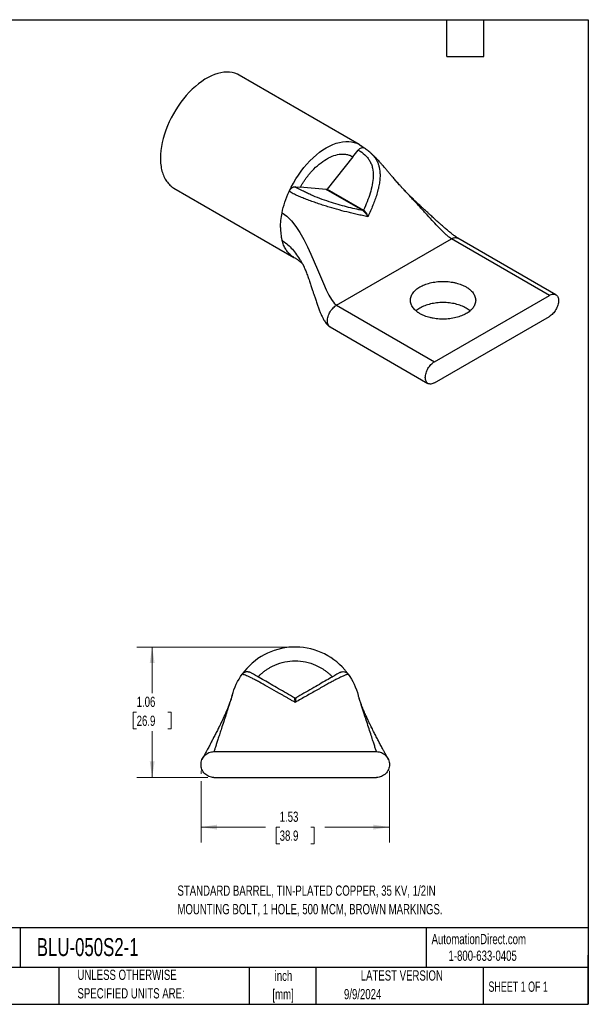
# Model space of a CAD drawing. Header units: inches. Extents: x 0.2 to 10.8, y 0.2 to 8.2.
# Tile 2 of 2: x 6.1 to 10.8, y 0.2 to 8.2. Entities that reach past the tile are written whole.
import ezdxf

# ---------------------------------------------------------------- set-up
doc = ezdxf.new("R2010")
doc.units = ezdxf.units.IN
doc.header["$MEASUREMENT"] = 0
doc.layers.add('TEXT', color=140, linetype='Continuous', lineweight=25)
doc.styles.add('SLDTEXTSTYLE0', font='TXT', dxfattribs={"width": 0.7})
doc.styles.add('SLDTEXTSTYLE1', font='TXT', dxfattribs={"width": 0.65})
doc.dimstyles.new('SLDDIMSTYLE0', dxfattribs={"dimtxt": 0.084961, "dimasz": 0.13, "dimexe": 0, "dimexo": 0.0625, "dimgap": 0.02124, "dimtad": 0, "dimtih": 1, "dimtoh": 1, "dimrnd": 1e-09, "dimzin": 12, "dimdsep": 46, "dimtxsty": 'SLDTEXTSTYLE0', "dimsah": 1, "dimcen": 0.09, "dimadec": 0, "dimazin": 3, "dimtfac": 1, "dimtofl": 0, "dimtmove": 0, "dimatfit": 3, "dimfxl": 0, "dimfrac": 2, "dimtolj": 1, "dimtzin": 12, "dimarcsym": 0})

# ---------------------------------------------------------------- blocks, each defined once
blk = doc.blocks.new('_D_5')
at = {"color": 7, "linetype": 'Continuous', "lineweight": 0}
for p, q in [((8.318, 3.1531), (7.0808, 3.1531)), ((7.2058, 3.1531), (7.2058, 2.7771)), ((7.0796, 2.6231), (7.051, 2.6231)), ((7.051, 2.6231), (7.051, 2.488)), ((7.332, 2.6231), (7.3606, 2.6231)), ((7.3606, 2.6231), (7.3606, 2.488)), ((7.051, 2.488), (7.0796, 2.488)), ((7.3606, 2.488), (7.332, 2.488)), ((7.2058, 2.0931), (7.2058, 2.469)), ((7.6575, 2.0931), (7.0808, 2.0931))]:
    blk.add_line(p, q, dxfattribs=at)
at = {"color": 7, "linetype": 'Continuous', "lineweight": 18}
for points in [[(7.2058, 3.1531), (7.1858, 3.0231), (7.2258, 3.0231)], [(7.2058, 2.0931), (7.2258, 2.2231), (7.1858, 2.2231)]]:
    blk.add_solid(points, dxfattribs=at)
at = {"color": 7, "linetype": 'Continuous', "lineweight": 18, "char_height": 0.08333, "attachment_point": 1, "style": 'SLDTEXTSTYLE0'}
for s, insert in [('1.06', (7.0796, 2.7495)), ('26.9', (7.0796, 2.5955))]:
    blk.add_mtext(s, dxfattribs=dict(at, insert=insert))
blk = doc.blocks.new('_D_6')
at = {"color": 7, "linetype": 'Continuous', "lineweight": 0}
for p, q in [((7.6025, 2.1481), (7.6025, 2.1231)), ((9.1335, 2.1481), (9.1335, 1.5646)), ((7.6025, 2.0631), (7.6025, 1.5646)), ((7.6025, 1.6896), (8.1267, 1.6896)), ((8.2418, 1.6896), (8.2133, 1.6896)), ((8.2133, 1.6896), (8.2133, 1.5546)), ((8.4943, 1.6896), (8.5228, 1.6896)), ((8.5228, 1.6896), (8.5228, 1.5546)), ((9.1335, 1.6896), (8.6094, 1.6896)), ((8.2133, 1.5546), (8.2418, 1.5546)), ((8.5228, 1.5546), (8.4943, 1.5546))]:
    blk.add_line(p, q, dxfattribs=at)
at = {"color": 7, "linetype": 'Continuous', "lineweight": 18}
for points in [[(7.6025, 1.6896), (7.7325, 1.6696), (7.7325, 1.7096)], [(9.1335, 1.6896), (9.0035, 1.7096), (9.0035, 1.6696)]]:
    blk.add_solid(points, dxfattribs=at)
at = {"color": 7, "linetype": 'Continuous', "lineweight": 18, "char_height": 0.08333, "attachment_point": 1, "style": 'SLDTEXTSTYLE0'}
for s, insert in [('1.53', (8.2418, 1.816)), ('38.9', (8.2418, 1.662))]:
    blk.add_mtext(s, dxfattribs=dict(at, insert=insert))

msp = doc.modelspace()

# ---------------------------------------------------------------- linework, layer by layer
for p, q in [((8.8881, 7.2366), (7.9123, 7.7999)), ((8.8368, 7.1356), (8.6267, 6.8743)), ((8.8368, 7.1356), (8.881, 7.1907)), ((8.9807, 7.1676), (8.9827, 7.1658)), ((7.3824, 6.8819), (8.3582, 6.3186)), ((8.3653, 6.8929), (8.4095, 6.889)), ((8.6196, 6.8702), (8.4095, 6.889)), ((8.9166, 6.6987), (8.6196, 6.8702)), ((8.6267, 6.8743), (8.9237, 6.7028)), ((8.7041, 5.9303), (9.6382, 6.4696)), ((10.4337, 6.0103), (9.6382, 6.4696)), ((10.4862, 6.0155), (9.6907, 6.4748)), ((9.4996, 5.4711), (10.4337, 6.0103)), ((8.7041, 5.9303), (9.4996, 5.4711)), ((9.7892, 5.8844), (9.757, 5.907)), ((9.4996, 5.2996), (10.4337, 5.8389)), ((8.6516, 5.7537), (9.4471, 5.2944)), ((8.7963, 2.9315), (8.7929, 2.9388)), ((7.7075, 2.3031), (9.0285, 2.3031)), ((7.7075, 2.0931), (9.0285, 2.0931))]:
    msp.add_line(p, q)
at = {"flags": 128}
for points in [[(7.9123, 7.7999), (7.8981, 7.8073), (7.8781, 7.8151), (7.8569, 7.8207), (7.8347, 7.8239), (7.8116, 7.8247), (7.7877, 7.8232), (7.7632, 7.8194), (7.738, 7.8132), (7.7124, 7.8047), (7.6865, 7.7939), (7.6604, 7.781), (7.6343, 7.7659), (7.6082, 7.7487), (7.5823, 7.7295), (7.5567, 7.7085), (7.5315, 7.6856), (7.507, 7.6611), (7.4831, 7.635), (7.46, 7.6075), (7.4378, 7.5787), (7.4166, 7.5487), (7.3966, 7.5178), (7.3778, 7.4859), (7.3603, 7.4534), (7.3442, 7.4203), (7.3295, 7.3868), (7.3165, 7.3531), (7.305, 7.3193), (7.2952, 7.2856), (7.2871, 7.2522), (7.2808, 7.2193), (7.2762, 7.1869), (7.2735, 7.1553), (7.2726, 7.1246)], [(8.3189, 6.8546), (8.3355, 6.889), (8.3536, 6.9227), (8.3732, 6.9557), (8.394, 6.9878), (8.4161, 7.0187), (8.4392, 7.0484), (8.4633, 7.0767), (8.4882, 7.1034), (8.5138, 7.1284), (8.54, 7.1516), (8.5666, 7.1728), (8.5936, 7.1919), (8.6206, 7.2089), (8.6477, 7.2236), (8.6747, 7.236), (8.7014, 7.246), (8.7277, 7.2535), (8.7534, 7.2586), (8.7785, 7.2611), (8.8027, 7.2611), (8.8261, 7.2586), (8.8483, 7.2535), (8.8694, 7.246), (8.8892, 7.236), (8.9075, 7.2236)]]:
    msp.add_lwpolyline(points, dxfattribs=at)
for centre, radius, start, end in [((8.9161, 6.7078), 0.00913, 273.42954, 326.56509), ((8.368, 2.6231), 0.53, 40.64046, 144.27593), ((8.368, 2.7476), 0.01, 240, 300)]:
    msp.add_arc(centre, radius, start, end)
for points, knots in [([(8.881, 7.1907), (8.8849, 7.1949), (8.8928, 7.2035), (8.9061, 7.2104), (8.9163, 7.2123), (8.9204, 7.2098), (8.9213, 7.2092)], [0, 0, 0, 0, 0.286933, 0.59416, 0.901387, 1, 1, 1, 1]), ([(8.9272, 7.2061), (8.9257, 7.2077), (8.9225, 7.2109), (8.9176, 7.2153), (8.9126, 7.2196), (8.9092, 7.2223), (8.9075, 7.2236)], [0, 0, 0, 0, 0.253041, 0.50398, 0.75293, 1, 1, 1, 1]), ([(8.9807, 7.1676), (8.9719, 7.1751), (8.9539, 7.1906), (8.9327, 7.2033), (8.9217, 7.2098)], [0, 0, 0, 0, 0.483464, 1, 1, 1, 1]), ([(7.2726, 7.1246), (7.2732, 7.106), (7.2744, 7.069), (7.2844, 7.019), (7.3001, 6.9744), (7.3218, 6.9359), (7.3495, 6.9052), (7.3701, 6.8873), (7.3824, 6.8819), (7.3824, 6.8819)], [0, 0, 0, 0, 0.166649, 0.333299, 0.499948, 0.666598, 0.833247, 0.999897, 1, 1, 1, 1]), ([(8.4095, 6.889), (8.4117, 6.8927), (8.4159, 6.9003), (8.4225, 6.9114), (8.4293, 6.9223), (8.4362, 6.9331), (8.4433, 6.9437), (8.4505, 6.9541), (8.4579, 6.9643), (8.4655, 6.9744), (8.4732, 6.9843), (8.4811, 6.994), (8.4891, 7.0036), (8.4973, 7.0129), (8.5212, 7.0392), (8.5627, 7.0786), (8.6232, 7.1204), (8.6836, 7.1484), (8.7276, 7.1574), (8.7561, 7.1585), (8.7709, 7.1578), (8.7852, 7.1559), (8.799, 7.1527), (8.8122, 7.1483), (8.8249, 7.1427), (8.8328, 7.138), (8.8368, 7.1356)], [0, 0, 0, 0, 0.019247, 0.038391, 0.057449, 0.076441, 0.095383, 0.114294, 0.133192, 0.152096, 0.171023, 0.189993, 0.209023, 0.228131, 0.247335, 0.373606, 0.500011, 0.626342, 0.752686, 0.78826, 0.823559, 0.858698, 0.893795, 0.928967, 0.96433, 1, 1, 1, 1]), ([(8.881, 7.1907), (8.9, 7.1797), (8.9174, 7.1672), (8.9407, 7.1455), (8.9481, 7.1377), (8.9616, 7.1213), (8.9677, 7.1127), (8.9784, 7.0946), (8.983, 7.0851), (8.9908, 7.0652), (8.994, 7.0548), (9.0011, 7.0228), (9.0028, 7.0005), (9.0015, 6.9549), (8.9986, 6.9319), (8.9897, 6.8859), (8.9837, 6.8628), (8.9694, 6.8167), (8.9612, 6.7936), (8.9434, 6.748), (8.9338, 6.7253), (8.9237, 6.7028)], [0, 0, 0, 0, 0.125, 0.125, 0.1875, 0.1875, 0.25, 0.25, 0.3125, 0.3125, 0.375, 0.375, 0.5, 0.5, 0.625, 0.625, 0.75, 0.75, 0.875, 0.875, 1, 1, 1, 1]), ([(8.9827, 7.1658), (8.9839, 7.1647), (8.9909, 7.1586), (9.0026, 7.1462), (9.0172, 7.1279), (9.0295, 7.1082), (9.0396, 7.087), (9.0475, 7.0646), (9.0525, 7.0429), (9.0556, 7.0226), (9.0571, 7.0041), (9.0576, 6.9847), (9.0567, 6.9577), (9.0528, 6.9221), (9.0441, 6.8774), (9.0317, 6.8315), (9.0164, 6.786), (8.9991, 6.741), (8.9798, 6.6956), (8.9655, 6.665), (8.9581, 6.6495)], [0, 0, 0, 0, 0.009393, 0.055229, 0.1023, 0.151025, 0.196487, 0.243526, 0.292599, 0.326617, 0.361526, 0.39744, 0.434459, 0.509812, 0.589309, 0.673159, 0.754623, 0.833069, 0.914933, 1, 1, 1, 1]), ([(9.2541, 6.8653), (9.248, 6.8718), (9.2368, 6.8835), (9.221, 6.9008), (9.207, 6.9166), (9.1948, 6.9304), (9.1833, 6.9437), (9.1717, 6.9571), (9.1578, 6.9734), (9.1417, 6.9925), (9.1242, 7.0132), (9.1073, 7.0331), (9.0924, 7.0504), (9.0795, 7.0652), (9.0699, 7.0762), (9.0613, 7.0857), (9.0518, 7.0963), (9.0389, 7.1102), (9.0242, 7.1257), (9.0105, 7.1395), (8.9998, 7.1499), (8.9912, 7.1582), (8.9857, 7.1632), (8.9828, 7.1659)], [0, 0, 0, 0, 0.072669, 0.131526, 0.179632, 0.225139, 0.269346, 0.313362, 0.358639, 0.429329, 0.499322, 0.559924, 0.621238, 0.667193, 0.703027, 0.727636, 0.759881, 0.806634, 0.864409, 0.914379, 0.946128, 0.971503, 1, 1, 1, 1]), ([(8.3189, 6.8546), (8.3195, 6.856), (8.3208, 6.8586), (8.323, 6.8625), (8.3253, 6.8663), (8.3288, 6.8712), (8.3337, 6.8771), (8.3401, 6.8832), (8.3468, 6.888), (8.3534, 6.8912), (8.3597, 6.893), (8.3634, 6.893), (8.3653, 6.8929)], [0, 0, 0, 0, 0.060551, 0.120659, 0.180803, 0.241462, 0.370648, 0.500117, 0.629302, 0.758771, 0.879313, 1, 1, 1, 1]), ([(8.9166, 6.6987), (8.8955, 6.7033), (8.8741, 6.7081), (8.8305, 6.7183), (8.8082, 6.7237), (8.7627, 6.7354), (8.7396, 6.7416), (8.6924, 6.7552), (8.6682, 6.7625), (8.6186, 6.7788), (8.5932, 6.7877), (8.5433, 6.8066), (8.5188, 6.8166), (8.4828, 6.8326), (8.471, 6.838), (8.4481, 6.8489), (8.4371, 6.8544), (8.4048, 6.8708), (8.3844, 6.8819), (8.3653, 6.8929)], [0, 0, 0, 0, 0.125, 0.125, 0.25, 0.25, 0.375, 0.375, 0.5, 0.5, 0.625, 0.625, 0.75, 0.75, 0.8125, 0.8125, 0.875, 0.875, 1, 1, 1, 1]), ([(8.9581, 6.6495), (8.9508, 6.6509), (8.9362, 6.6538), (8.9144, 6.6584), (8.8927, 6.663), (8.8713, 6.6677), (8.85, 6.6725), (8.829, 6.6774), (8.7881, 6.6873), (8.7278, 6.7027), (8.6575, 6.7229), (8.6011, 6.7403), (8.5568, 6.7548), (8.5134, 6.7696), (8.4702, 6.7853), (8.429, 6.8014), (8.3959, 6.8156), (8.3709, 6.8272), (8.3527, 6.8362), (8.3353, 6.8454), (8.3244, 6.8516), (8.3189, 6.8546)], [0, 0, 0, 0, 0.037933, 0.075186, 0.111731, 0.147542, 0.182597, 0.216877, 0.250367, 0.380851, 0.499708, 0.564332, 0.625397, 0.689284, 0.749636, 0.813591, 0.874689, 0.906653, 0.938107, 0.969179, 1, 1, 1, 1]), ([(8.6196, 6.8702), (8.62, 6.8702), (8.6207, 6.8702), (8.6219, 6.8705), (8.6234, 6.8712), (8.625, 6.8724), (8.6261, 6.8736), (8.6267, 6.8743)], [0, 0, 0, 0, 0.166976, 0.332036, 0.500342, 0.749425, 1, 1, 1, 1]), ([(9.6382, 6.4696), (9.6331, 6.4728), (9.6221, 6.4798), (9.6041, 6.4948), (9.584, 6.5129), (9.5569, 6.5392), (9.5225, 6.5748), (9.4773, 6.6233), (9.4255, 6.6801), (9.3677, 6.7439), (9.314, 6.8021), (9.2753, 6.8434), (9.2569, 6.8623), (9.2526, 6.8668)], [0, 0, 0, 0, 0.0378094, 0.0809001, 0.1300561, 0.1853918, 0.2841299, 0.3955505, 0.5413061, 0.6970218, 0.8581008, 0.9667567, 1, 1, 1, 1]), ([(9.6907, 6.4748), (9.6874, 6.4768), (9.6806, 6.4809), (9.6657, 6.4912), (9.6461, 6.506), (9.6224, 6.5252), (9.5969, 6.5466), (9.5713, 6.5687), (9.5472, 6.5899), (9.5284, 6.6065), (9.5143, 6.6191), (9.5025, 6.6297), (9.4903, 6.6407), (9.4766, 6.6531), (9.4611, 6.6671), (9.442, 6.6847), (9.4208, 6.7042), (9.3993, 6.7242), (9.3811, 6.7412), (9.3676, 6.7538), (9.3577, 6.7633), (9.3503, 6.7702), (9.3422, 6.778), (9.3319, 6.7879), (9.3181, 6.8012), (9.3002, 6.8187), (9.2783, 6.8404), (9.2626, 6.8566), (9.2541, 6.8653)], [0, 0, 0, 0, 0.023186, 0.047205, 0.097578, 0.149633, 0.201031, 0.264807, 0.319461, 0.362124, 0.390969, 0.414886, 0.442493, 0.47389, 0.509163, 0.548372, 0.605961, 0.655863, 0.697669, 0.732892, 0.750189, 0.767439, 0.784649, 0.807434, 0.840467, 0.883648, 0.936852, 1, 1, 1, 1]), ([(8.9581, 6.6495), (8.9576, 6.6506), (8.9563, 6.6533), (8.9537, 6.6582), (8.9499, 6.6647), (8.9454, 6.6714), (8.9401, 6.6783), (8.9348, 6.6843), (8.9288, 6.69), (8.9228, 6.695), (8.9186, 6.6975), (8.9166, 6.6987)], [0, 0, 0, 0, 0.0565746, 0.1397244, 0.2502525, 0.3917999, 0.5002682, 0.6332151, 0.7499736, 0.8804399, 1, 1, 1, 1]), ([(8.9237, 6.7028), (8.9246, 6.7022), (8.9264, 6.7009), (8.9291, 6.6986), (8.9319, 6.696), (8.9354, 6.6923), (8.9397, 6.6871), (8.9441, 6.6806), (8.9484, 6.6732), (8.9524, 6.665), (8.9558, 6.6568), (8.9575, 6.6515), (8.9581, 6.6495)], [0, 0, 0, 0, 0.0584551, 0.1196429, 0.1835686, 0.2502104, 0.3669412, 0.4998963, 0.6083739, 0.7498921, 0.9054133, 1, 1, 1, 1]), ([(8.2612, 6.4566), (8.2741, 6.4481), (8.3005, 6.4308), (8.3368, 6.3946), (8.3715, 6.3524), (8.4021, 6.3086), (8.4203, 6.2782), (8.4283, 6.2648)], [0, 0, 0, 0, 0.1951374, 0.397225, 0.6077574, 0.8265042, 1, 1, 1, 1]), ([(8.3582, 6.3192), (8.3506, 6.3238), (8.3336, 6.3341), (8.311, 6.3565), (8.2901, 6.3851), (8.273, 6.4182), (8.2651, 6.4438), (8.2612, 6.4566)], [0, 0, 0, 0, 0.165027, 0.37377, 0.582513, 0.791257, 1, 1, 1, 1]), ([(9.6382, 6.4696), (9.6431, 6.4721), (9.6528, 6.477), (9.6668, 6.48), (9.6798, 6.4797), (9.6871, 6.4764), (9.6907, 6.4748)], [0, 0, 0, 0, 0.250026, 0.500052, 0.750077, 1, 1, 1, 1]), ([(8.3582, 6.3186), (8.3619, 6.3164), (8.3687, 6.3124), (8.3782, 6.3063), (8.3858, 6.3012), (8.3916, 6.297), (8.3958, 6.294), (8.3998, 6.2909), (8.4045, 6.2872), (8.4094, 6.2832), (8.4138, 6.2794), (8.4181, 6.2755), (8.4222, 6.2716), (8.4253, 6.2683), (8.4273, 6.2662), (8.4282, 6.2651), (8.4281, 6.2652), (8.4281, 6.2653)], [0, 0, 0, 0, 0.095823, 0.174768, 0.236158, 0.288657, 0.32512, 0.370762, 0.426097, 0.487313, 0.549678, 0.613116, 0.705002, 0.785138, 0.861394, 0.940694, 1, 1, 1, 1]), ([(8.428, 6.2657), (8.4292, 6.2637), (8.4312, 6.2601), (8.434, 6.2544), (8.4361, 6.25), (8.4385, 6.2449), (8.442, 6.2371), (8.4493, 6.2203), (8.4603, 6.1928), (8.4739, 6.1556), (8.4866, 6.1187), (8.4982, 6.0838), (8.5082, 6.0531), (8.5174, 6.0246), (8.5268, 5.9958), (8.5373, 5.9641), (8.5482, 5.9322), (8.5577, 5.906), (8.5652, 5.8864), (8.5708, 5.8725), (8.5762, 5.8598), (8.5827, 5.845), (8.5921, 5.8255), (8.6058, 5.801), (8.6215, 5.7794), (8.6373, 5.7632), (8.6469, 5.7568), (8.6516, 5.7537)], [0, 0, 0, 0, 0.034337, 0.06094, 0.080027, 0.091983, 0.113187, 0.138565, 0.206572, 0.276204, 0.344761, 0.406412, 0.461797, 0.504584, 0.554115, 0.609538, 0.667898, 0.718584, 0.745865, 0.770009, 0.791227, 0.813048, 0.847699, 0.893497, 0.945905, 0.972999, 1, 1, 1, 1]), ([(9.3815, 5.8617), (9.3793, 5.8631), (9.3747, 5.8658), (9.3683, 5.8699), (9.3621, 5.8742), (9.3561, 5.8787), (9.3474, 5.8858), (9.3366, 5.8958), (9.3251, 5.9093), (9.3158, 5.9237), (9.3066, 5.9439), (9.3019, 5.9701), (9.3075, 6.0015), (9.3237, 6.031), (9.3487, 6.057), (9.3805, 6.0791), (9.4187, 6.0975), (9.4638, 6.1119), (9.5149, 6.1212), (9.5693, 6.1245), (9.6148, 6.1218), (9.6497, 6.1165), (9.6746, 6.1111), (9.698, 6.1044), (9.7172, 6.0976), (9.7329, 6.091), (9.7454, 6.085), (9.7531, 6.0807), (9.757, 6.0785)], [0, 0, 0, 0, 0.011674, 0.023326, 0.034972, 0.046628, 0.058309, 0.089193, 0.120101, 0.152273, 0.184469, 0.250118, 0.315768, 0.380053, 0.441772, 0.500003, 0.558234, 0.619953, 0.684238, 0.749887, 0.815537, 0.847708, 0.879904, 0.910788, 0.941696, 0.961137, 0.980548, 1, 1, 1, 1]), ([(9.757, 6.0785), (9.7593, 6.0772), (9.7638, 6.0745), (9.7703, 6.0703), (9.7765, 6.066), (9.7824, 6.0616), (9.7912, 6.0545), (9.8019, 6.0445), (9.8135, 6.0309), (9.8228, 6.0166), (9.8319, 5.9964), (9.8367, 5.9701), (9.831, 5.9387), (9.8148, 5.9092), (9.7899, 5.8832), (9.7581, 5.8611), (9.7198, 5.8428), (9.6748, 5.8284), (9.6237, 5.819), (9.5693, 5.8158), (9.5238, 5.8185), (9.4888, 5.8238), (9.464, 5.8292), (9.4405, 5.8358), (9.4213, 5.8427), (9.4057, 5.8493), (9.3932, 5.8553), (9.3854, 5.8596), (9.3815, 5.8617)], [0, 0, 0, 0, 0.011674, 0.023326, 0.034972, 0.046628, 0.058309, 0.089193, 0.120101, 0.152273, 0.184469, 0.250118, 0.315768, 0.380053, 0.441772, 0.500003, 0.558234, 0.619953, 0.684238, 0.749887, 0.815537, 0.847708, 0.879904, 0.910788, 0.941696, 0.961137, 0.980548, 1, 1, 1, 1]), ([(10.4337, 6.0103), (10.4434, 6.0159), (10.4531, 6.0193), (10.4711, 6.0211), (10.4793, 6.0195), (10.4931, 6.0116), (10.4986, 6.0052), (10.506, 5.9888), (10.508, 5.9787), (10.508, 5.9562), (10.506, 5.9439), (10.4986, 5.9189), (10.4931, 5.9062), (10.4793, 5.8824), (10.4711, 5.8713), (10.4531, 5.8523), (10.4434, 5.8445), (10.4337, 5.8389)], [0, 0, 0, 0, 0.125, 0.125, 0.25, 0.25, 0.375, 0.375, 0.5, 0.5, 0.625, 0.625, 0.75, 0.75, 0.875, 0.875, 1, 1, 1, 1]), ([(9.757, 5.907), (9.744, 5.9137), (9.7181, 5.9271), (9.6714, 5.9411), (9.6214, 5.95), (9.5693, 5.9529), (9.5172, 5.9499), (9.467, 5.9412), (9.4209, 5.9269), (9.3803, 5.908), (9.3596, 5.8922), (9.3494, 5.8844)], [0, 0, 0, 0, 0.111423, 0.222845, 0.334268, 0.445691, 0.557114, 0.668536, 0.779959, 0.891382, 1, 1, 1, 1]), ([(8.6516, 5.7537), (8.6516, 5.7537), (8.6479, 5.755), (8.6421, 5.7611), (8.6351, 5.7717), (8.6307, 5.7854), (8.6302, 5.7963), (8.6299, 5.8017)], [0, 0, 0, 0, 0.000103, 0.250077, 0.500052, 0.750026, 1, 1, 1, 1]), ([(9.4254, 5.3425), (9.4254, 5.3537), (9.4273, 5.3661), (9.4347, 5.3911), (9.4403, 5.4038), (9.454, 5.4276), (9.4622, 5.4387), (9.4802, 5.4576), (9.4899, 5.4655), (9.4996, 5.4711)], [0, 0, 0, 0, 0.25, 0.25, 0.5, 0.5, 0.75, 0.75, 1, 1, 1, 1]), ([(9.4996, 5.2996), (9.4899, 5.294), (9.4802, 5.2906), (9.4622, 5.2889), (9.454, 5.2905), (9.4403, 5.2984), (9.4347, 5.3047), (9.4273, 5.3212), (9.4254, 5.3313), (9.4254, 5.3425)], [0, 0, 0, 0, 0.25, 0.25, 0.5, 0.5, 0.75, 0.75, 1, 1, 1, 1]), ([(8.0659, 2.9105), (8.0689, 2.9136), (8.075, 2.9198), (8.0843, 2.9287), (8.0939, 2.9374), (8.1036, 2.9457), (8.1137, 2.9536), (8.1239, 2.9613), (8.1344, 2.9686), (8.145, 2.9756), (8.156, 2.9822), (8.1671, 2.9886), (8.1785, 2.9946), (8.1901, 3.0003), (8.2238, 3.0155), (8.2826, 3.0344), (8.368, 3.0429), (8.4535, 3.0344), (8.5158, 3.0144), (8.556, 2.9956), (8.577, 2.9842), (8.5972, 2.9718), (8.6167, 2.9582), (8.6354, 2.9434), (8.6533, 2.9276), (8.6645, 2.9162), (8.6701, 2.9105)], [0, 0, 0, 0, 0.019247, 0.038391, 0.057449, 0.076441, 0.095383, 0.114294, 0.133192, 0.152096, 0.171023, 0.189993, 0.209023, 0.228131, 0.247335, 0.373606, 0.500011, 0.626342, 0.752686, 0.78826, 0.823559, 0.858698, 0.893795, 0.928967, 0.96433, 1, 1, 1, 1]), ([(8.7981, 2.9329), (8.7958, 2.9359), (8.7914, 2.942), (8.7844, 2.951), (8.7774, 2.9597), (8.7726, 2.9654), (8.7702, 2.9683)], [0, 0, 0, 0, 0.253041, 0.50398, 0.75293, 1, 1, 1, 1]), ([(7.9378, 2.9325), (7.9387, 2.9337), (7.9404, 2.9361), (7.9435, 2.9393), (7.9468, 2.9422), (7.9517, 2.9459), (7.9587, 2.9496), (7.9678, 2.9525), (7.9773, 2.9536), (7.9866, 2.9529), (7.9954, 2.9507), (8.0007, 2.948), (8.0033, 2.9466)], [0, 0, 0, 0, 0.060551, 0.120659, 0.180803, 0.241462, 0.370648, 0.500117, 0.629302, 0.758771, 0.879313, 1, 1, 1, 1]), ([(8.368, 2.7029), (8.3602, 2.7074), (8.3447, 2.7162), (8.3218, 2.7292), (8.2994, 2.7419), (8.2776, 2.7543), (8.2564, 2.7664), (8.2359, 2.7781), (8.1966, 2.8004), (8.1419, 2.8314), (8.0853, 2.863), (8.0452, 2.8846), (8.0169, 2.8993), (7.9926, 2.911), (7.9722, 2.9201), (7.9566, 2.9263), (7.9474, 2.9295), (7.9424, 2.9311), (7.9397, 2.9319), (7.9381, 2.9324), (7.9379, 2.9325), (7.9378, 2.9325)], [0, 0, 0, 0, 0.037933, 0.075186, 0.111731, 0.147542, 0.182597, 0.216877, 0.250367, 0.380851, 0.499708, 0.564332, 0.625397, 0.689284, 0.749636, 0.813591, 0.874689, 0.906653, 0.938107, 0.969179, 1, 1, 1, 1]), ([(8.363, 2.7389), (8.3409, 2.7517), (8.319, 2.7644), (8.2755, 2.7895), (8.2539, 2.8019), (8.2118, 2.8263), (8.1912, 2.8382), (8.1515, 2.8611), (8.1324, 2.8721), (8.0963, 2.8929), (8.0796, 2.9026), (8.051, 2.9191), (8.0391, 2.9259), (8.0251, 2.934), (8.0211, 2.9364), (8.0144, 2.9402), (8.0117, 2.9418), (8.0054, 2.9454), (8.0033, 2.9466), (8.0033, 2.9466)], [0, 0, 0, 0, 0.125, 0.125, 0.25, 0.25, 0.375, 0.375, 0.5, 0.5, 0.625, 0.625, 0.75, 0.75, 0.8125, 0.8125, 0.875, 0.875, 1, 1, 1, 1]), ([(8.7961, 2.9319), (8.7953, 2.9316), (8.7937, 2.9311), (8.7895, 2.9297), (8.7833, 2.9276), (8.7744, 2.9243), (8.7634, 2.9198), (8.7504, 2.9141), (8.7354, 2.9072), (8.72, 2.8996), (8.7049, 2.8919), (8.6908, 2.8845), (8.6755, 2.8764), (8.6537, 2.8645), (8.6239, 2.848), (8.5849, 2.8261), (8.5434, 2.8026), (8.5009, 2.7785), (8.458, 2.7541), (8.4139, 2.729), (8.3835, 2.7117), (8.368, 2.7029)], [0, 0, 0, 0, 0.0323923, 0.0659457, 0.109165, 0.1535488, 0.1994918, 0.2423583, 0.2867124, 0.3329835, 0.3650596, 0.3979758, 0.4318395, 0.4667453, 0.5377964, 0.6127552, 0.691818, 0.7686317, 0.842599, 0.9197896, 1, 1, 1, 1]), ([(8.7327, 2.9466), (8.7327, 2.9466), (8.7308, 2.9455), (8.7244, 2.9418), (8.7217, 2.9402), (8.715, 2.9364), (8.711, 2.9341), (8.7018, 2.9287), (8.6965, 2.9257), (8.6845, 2.9188), (8.6778, 2.9149), (8.6562, 2.9024), (8.6397, 2.8929), (8.6036, 2.8721), (8.5845, 2.861), (8.5448, 2.8381), (8.5242, 2.8262), (8.4819, 2.8018), (8.4604, 2.7894), (8.4169, 2.7643), (8.3951, 2.7517), (8.373, 2.7389)], [0, 0, 0, 0, 0.125, 0.125, 0.1875, 0.1875, 0.25, 0.25, 0.3125, 0.3125, 0.375, 0.375, 0.5, 0.5, 0.625, 0.625, 0.75, 0.75, 0.875, 0.875, 1, 1, 1, 1]), ([(8.7327, 2.9466), (8.7381, 2.949), (8.7493, 2.9541), (8.7682, 2.9532), (8.7836, 2.9476), (8.7902, 2.9407), (8.7924, 2.9383)], [0, 0, 0, 0, 0.27066, 0.560463, 0.850266, 1, 1, 1, 1]), ([(8.7981, 2.9329), (8.798, 2.9327), (8.798, 2.9323), (8.797, 2.9321), (8.7961, 2.9319), (8.7961, 2.9319)], [0, 0, 0, 0, 0.496173, 0.990202, 1, 1, 1, 1]), ([(7.8482, 2.736), (7.846, 2.7293), (7.8418, 2.7166), (7.8351, 2.6976), (7.8292, 2.6817), (7.8243, 2.6687), (7.8197, 2.657), (7.8142, 2.6436), (7.8079, 2.6284), (7.8011, 2.6128), (7.7948, 2.5986), (7.787, 2.5814), (7.777, 2.56), (7.7643, 2.5334), (7.7503, 2.5051), (7.7348, 2.4744), (7.7182, 2.442), (7.7018, 2.4104), (7.6868, 2.3819), (7.6746, 2.3589), (7.6643, 2.3394), (7.6547, 2.3214), (7.6449, 2.3032), (7.6349, 2.2845), (7.6251, 2.2663), (7.6176, 2.2524), (7.6129, 2.2435), (7.6118, 2.2411), (7.6112, 2.2399)], [0, 0, 0, 0, 0.045492, 0.086393, 0.118783, 0.142185, 0.162681, 0.186561, 0.218711, 0.248562, 0.273727, 0.297307, 0.344246, 0.393306, 0.444903, 0.501862, 0.565274, 0.625453, 0.679579, 0.726665, 0.757474, 0.793778, 0.83453, 0.871139, 0.913406, 0.957693, 0.97931, 1, 1, 1, 1]), ([(7.8482, 2.736), (7.8476, 2.7341), (7.8452, 2.7267), (7.8394, 2.7088), (7.831, 2.6832), (7.8196, 2.6479), (7.8049, 2.6025), (7.787, 2.5475), (7.7702, 2.496), (7.7555, 2.4506), (7.7431, 2.4124), (7.7319, 2.378), (7.7229, 2.3503), (7.7161, 2.3294), (7.7115, 2.3152), (7.7083, 2.3053), (7.7078, 2.3038), (7.7075, 2.3031)], [0, 0, 0, 0, 0.02338, 0.089124, 0.157103, 0.226982, 0.339358, 0.452627, 0.563838, 0.643995, 0.719856, 0.790087, 0.853449, 0.897734, 0.936817, 0.970698, 1, 1, 1, 1]), ([(7.8561, 2.7602), (7.8558, 2.7595), (7.8553, 2.7579), (7.8524, 2.7487), (7.8494, 2.7396), (7.8482, 2.736)], [0, 0, 0, 0, 0.371362, 0.75168, 1, 1, 1, 1]), ([(8.368, 2.7029), (8.3679, 2.704), (8.3677, 2.7067), (8.3672, 2.7114), (8.3666, 2.7173), (8.3659, 2.723), (8.3652, 2.7283), (8.3646, 2.7325), (8.364, 2.736), (8.3635, 2.7383), (8.3632, 2.7387), (8.363, 2.7389)], [0, 0, 0, 0, 0.0565746, 0.1397244, 0.2502525, 0.3917999, 0.5002682, 0.6332151, 0.7499736, 0.8804399, 1, 1, 1, 1]), ([(8.373, 2.7389), (8.373, 2.7389), (8.3728, 2.7387), (8.3726, 2.7381), (8.3724, 2.7371), (8.372, 2.7354), (8.3715, 2.7325), (8.3709, 2.7283), (8.3702, 2.723), (8.3694, 2.7165), (8.3687, 2.7096), (8.3682, 2.7048), (8.368, 2.7029)], [0, 0, 0, 0, 0.0584551, 0.1196429, 0.1835686, 0.2502104, 0.3669412, 0.4998963, 0.6083739, 0.7498921, 0.9054133, 1, 1, 1, 1]), ([(8.888, 2.7355), (8.887, 2.7387), (8.884, 2.748), (8.8808, 2.7576), (8.8803, 2.7594), (8.88, 2.7602)], [0, 0, 0, 0, 0.216024, 0.613068, 1, 1, 1, 1]), ([(9.1248, 2.2399), (9.1243, 2.241), (9.1232, 2.2434), (9.1178, 2.2537), (9.108, 2.272), (9.095, 2.2961), (9.0834, 2.3177), (9.0734, 2.3365), (9.0642, 2.3538), (9.0533, 2.3743), (9.0394, 2.4006), (9.0225, 2.433), (9.0074, 2.4623), (8.9951, 2.4866), (8.9859, 2.5049), (8.9776, 2.5218), (8.9704, 2.5364), (8.9638, 2.5501), (8.9572, 2.5639), (8.95, 2.5793), (8.9431, 2.5945), (8.9371, 2.6079), (8.9324, 2.6186), (8.9285, 2.6278), (8.9249, 2.6364), (8.9208, 2.6461), (8.9159, 2.6582), (8.9098, 2.6738), (8.9027, 2.6928), (8.895, 2.7142), (8.8904, 2.7283), (8.888, 2.7355)], [0, 0, 0, 0, 0.0202302, 0.0413528, 0.1017042, 0.1558796, 0.1990388, 0.2372316, 0.2696998, 0.3007465, 0.3561596, 0.4190004, 0.4834296, 0.5200877, 0.554931, 0.5860144, 0.6146126, 0.636319, 0.6618962, 0.6912692, 0.7218701, 0.7469698, 0.7662817, 0.7824838, 0.7984249, 0.8144878, 0.8370232, 0.8674537, 0.9057485, 0.9514046, 1, 1, 1, 1]), ([(9.0285, 2.3031), (9.0283, 2.3036), (9.028, 2.3049), (9.0253, 2.313), (9.0214, 2.3249), (9.0151, 2.3443), (9.0059, 2.3728), (8.9927, 2.4135), (8.9768, 2.4623), (8.9589, 2.5173), (8.9428, 2.5669), (8.929, 2.6093), (8.9178, 2.6439), (8.9074, 2.6758), (8.8983, 2.7037), (8.8917, 2.7241), (8.8889, 2.7328), (8.888, 2.7355)], [0, 0, 0, 0, 0.026461, 0.056618, 0.091019, 0.129746, 0.198847, 0.276825, 0.378831, 0.487808, 0.600539, 0.676581, 0.752055, 0.826191, 0.898351, 0.968092, 1, 1, 1, 1]), ([(7.6025, 2.1981), (7.6025, 2.2118), (7.6053, 2.2255), (7.6158, 2.2509), (7.6236, 2.2626), (7.643, 2.282), (7.6547, 2.2898), (7.6801, 2.3003), (7.6938, 2.3031), (7.7075, 2.3031)], [0, 0, 0, 0, 0.25, 0.25, 0.5, 0.5, 0.75, 0.75, 1, 1, 1, 1]), ([(9.0285, 2.3031), (9.0423, 2.3031), (9.056, 2.3003), (9.0814, 2.2898), (9.0931, 2.282), (9.1125, 2.2626), (9.1203, 2.2509), (9.1308, 2.2255), (9.1335, 2.2118), (9.1335, 2.1843), (9.1308, 2.1706), (9.1203, 2.1452), (9.1125, 2.1335), (9.0931, 2.1141), (9.0814, 2.1063), (9.056, 2.0958), (9.0423, 2.0931), (9.0285, 2.0931)], [0, 0, 0, 0, 0.125, 0.125, 0.25, 0.25, 0.375, 0.375, 0.5, 0.5, 0.625, 0.625, 0.75, 0.75, 0.875, 0.875, 1, 1, 1, 1]), ([(7.7075, 2.0931), (7.6938, 2.0931), (7.6801, 2.0958), (7.6547, 2.1063), (7.643, 2.1141), (7.6236, 2.1335), (7.6158, 2.1452), (7.6053, 2.1706), (7.6025, 2.1843), (7.6025, 2.1981)], [0, 0, 0, 0, 0.25, 0.25, 0.5, 0.5, 0.75, 0.75, 1, 1, 1, 1])]:
    msp.add_open_spline(points, degree=3, knots=knots)
for points in [[(8.2612, 6.6806), (8.2729, 6.7378), (8.2925, 6.7971), (8.3189, 6.8546)], [(8.2484, 6.5612), (8.2484, 6.599), (8.2527, 6.6393), (8.2612, 6.6806)], [(8.2612, 6.6806), (8.4761, 6.5565), (8.5967, 5.9924), (8.7041, 5.9303)], [(8.2484, 6.5612), (8.2484, 6.5522), (8.2489, 6.5344), (8.2511, 6.5083), (8.255, 6.4825), (8.2588, 6.4653), (8.2612, 6.4566)], [(8.6299, 5.8017), (8.6299, 5.8135), (8.6342, 5.8394), (8.6518, 5.8784), (8.6769, 5.9108), (8.6952, 5.9252), (8.7041, 5.9303)], [(7.8561, 2.7602), (7.8726, 2.822), (7.9005, 2.8806), (7.9378, 2.9325)], [(8.7981, 2.9329), (8.8355, 2.8809), (8.8634, 2.8221), (8.88, 2.7602)]]:
    msp.add_open_spline(points, degree=3)
at = {"layer": 'TEXT'}
for p, q in [((0.25, 8.25), (10.75, 8.25)), ((9.6, 7.95), (9.6, 8.25)), ((9.9, 7.95), (9.9, 8.25)), ((10.75, 8.25), (10.75, 0.25)), ((9.6, 7.95), (9.9, 7.95)), ((10.75, 0.8711), (0.25, 0.8711)), ((6.1322, 0.8711), (6.1322, 0.55)), ((9.4321, 0.8711), (9.4321, 0.55)), ((10.75, 0.25), (10.75, 0.65)), ((10.75, 0.55), (0.25, 0.55)), ((6.448, 0.55), (6.448, 0.25)), ((7.9931, 0.55), (7.9931, 0.25)), ((8.5359, 0.55), (8.5359, 0.25)), ((9.8956, 0.55), (9.8956, 0.25)), ((0.25, 0.25), (10.75, 0.25))]:
    msp.add_line(p, q, dxfattribs=at)

# ---------------------------------------------------------------- texts
at = {"color": 7, "linetype": 'Continuous', "lineweight": 0, "char_height": 0.083333, "attachment_point": 1, "style": 'SLDTEXTSTYLE0'}
for s, insert in [('STANDARD BARREL, TIN-PLATED COPPER, 35 KV, 1/2IN', (7.4112, 1.2153)), ('MOUNTING BOLT, 1 HOLE, 500 MCM, BROWN MARKINGS.', (7.4112, 1.0648))]:
    msp.add_mtext(s, dxfattribs=dict(at, insert=insert))
at = {"color": 179, "linetype": 'Continuous', "lineweight": 18, "char_height": 0.083333, "attachment_point": 1, "style": 'SLDTEXTSTYLE0'}
for s, insert in [('AutomationDirect.com', (9.4762, 0.8219)), ('1-800-633-0405', (9.6138, 0.6865))]:
    msp.add_mtext(s, dxfattribs=dict(at, insert=insert))
at = {"layer": 'TEXT'}
for s, insert, char_height, attachment_point, style in [('BLU-050S2-1', (6.268, 0.788), 0.145833, 1, 'SLDTEXTSTYLE0'), ('UNLESS OTHERWISE', (6.5987, 0.5315), 0.083333, 1, 'SLDTEXTSTYLE0'), ('inch', (8.2726, 0.5235), 0.08333, 2, 'SLDTEXTSTYLE0'), ('LATEST VERSION', (9.2343, 0.5261), 0.083333, 2, 'SLDTEXTSTYLE0'), ('SHEET 1 OF 1', (9.9386, 0.4351), 0.083333, 1, 'SLDTEXTSTYLE1'), ('SPECIFIED UNITS ARE:', (6.5987, 0.381), 0.083333, 1, 'SLDTEXTSTYLE0'), ('[mm]', (8.2698, 0.373), 0.08333, 2, 'SLDTEXTSTYLE0'), ('9/9/2024', (8.7643, 0.3743), 0.08333, 1, 'SLDTEXTSTYLE0')]:
    msp.add_mtext(s, dxfattribs=dict(at, insert=insert, char_height=char_height, attachment_point=attachment_point, style=style))

# ---------------------------------------------------------------- dimensions: what is measured, and where the dimension line sits
at = {"color": 7, "linetype": 'Continuous', "lineweight": 18}
for base, p1, p2, angle, picture, middle in [((7.2058, 3.1531), (7.7075, 2.0931), (8.368, 3.1531), 90, '_D_5', (7.2058, 2.6231)), ((9.1335, 1.6896), (7.6025, 2.1981), (9.1335, 2.1981), 0, '_D_6', (8.368, 1.6896))]:
    dim = msp.add_linear_dim(base=base, p1=p1, p2=p2, angle=angle, dimstyle='SLDDIMSTYLE0', dxfattribs=at)
    dim.commit()
    dim.dimension.update_dxf_attribs({"geometry": picture, "text_midpoint": middle, "dimtype": 160})

doc.saveas('drawing.dxf')
